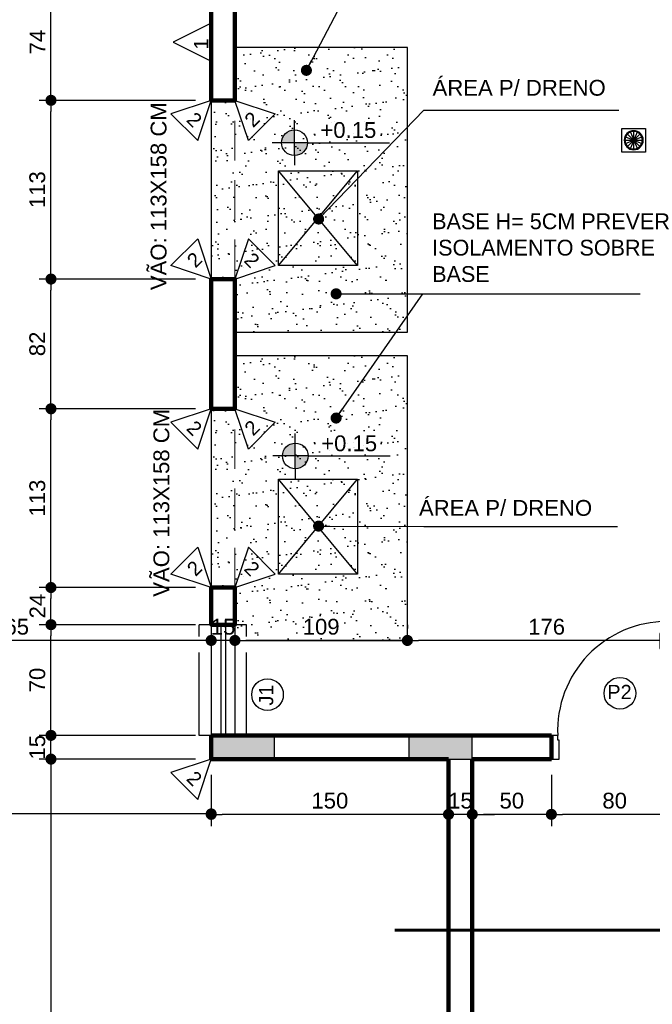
# Model space of a CAD drawing. Header units: metres. Extents: x -44 to 208, y -13 to 238.
# Tile 89 of 154: x -25.51 to -21.51, y 212.51 to 218.74. Entities that reach past the tile are written whole.
import ezdxf
from ezdxf.enums import TextEntityAlignment as Align

# ---------------------------------------------------------------- set-up
doc = ezdxf.new("R2010")
doc.units = ezdxf.units.M
doc.header["$MEASUREMENT"] = 0
doc.linetypes.add('HIDDEN', pattern=[0.375, 0.25, -0.125])
doc.linetypes.add('PANTP', pattern=[0.675, 0.525, -0.05, 0, -0.05, 0, -0.05])
doc.layers.add('A4Proj', color=1, linetype='HIDDEN', lineweight=9)
doc.layers.add('ALV-ALT', color=7, linetype='Continuous', lineweight=90)
for name, color, linetype in [('CC', 1, 'Continuous'), ('CE', 2, 'Continuous'), ('CTA-GER', 35, 'Continuous'), ('ESQ-JAN', 3, 'Continuous'), ('ESQ-POR', 3, 'Continuous'), ('EST-LAJ', 6, 'Continuous'), ('HTC-PIS', 8, 'Continuous'), ('LA', 1, 'PANTP'), ('PIS-DSN', 40, 'Continuous'), ('SMB-GER', 9, 'Continuous'), ('TXT-ESP', 40, 'Continuous')]:
    doc.layers.add(name, color=color, linetype=linetype)
doc.styles.add('ARIAL', font='arial.ttf')
doc.styles.add('Griffe', font='arial.ttf')
doc.styles.add('Texto Cota', font='arial.ttf')
doc.styles.add('Texto Especificacao 1-50', font='arial.ttf', dxfattribs={"height": 0.1})
doc.dimstyles.new('ARQ-1-50', dxfattribs={"dimscale": 0, "dimtxt": 0.1, "dimasz": 0.07, "dimexe": 0.075, "dimexo": 0.1, "dimgap": 0.035, "dimtad": 1, "dimdec": 0, "dimlfac": 100, "dimzin": 1, "dimdsep": 46, "dimtxsty": 'Texto Cota', "dimblk": 'DOT', "dimcen": 0.1, "dimclrd": 256, "dimclre": 256, "dimclrt": 15, "dimaunit": 1, "dimadec": 0, "dimazin": 0, "dimtfac": 1.8, "dimtdec": 0, "dimtix": 1, "dimtmove": 2, "dimatfit": 1, "dimldrblk": 'DOT', "dimfxl": 1, "dimtolj": 1, "dimtzin": 4, "dimlwd": -1, "dimarcsym": 0})

# ---------------------------------------------------------------- blocks, each defined once
blk = doc.blocks.new('A$C6031014A')
at = {"layer": 'HTC-PIS'}
h = blk.add_hatch(color=256, dxfattribs=at)
h.dxf.hatch_style = 1
h.paths.add_polyline_path([(6.85, -12.75), (6.85, -12.9), (7.25, -12.9), (7.25, -12.75)])
h = blk.add_hatch(color=256, dxfattribs=at)
h.dxf.hatch_style = 1
h.paths.add_polyline_path([(8.1, -12.75), (8.1, -12.9), (8.5, -12.9), (8.5, -12.75)])
at = {"layer": 'EST-LAJ'}
for points in [[(6.85, -12.75), (6.85, -12.9), (7.25, -12.9), (7.25, -12.75), (6.85, -12.75)], [(8.1, -12.75), (8.1, -12.9), (8.5, -12.9), (8.5, -12.75), (8.1, -12.75)]]:
    blk.add_lwpolyline(points, close=True, dxfattribs=at)
blk = doc.blocks.new('PORTA 70')
at = {"layer": 'ESQ-POR'}
for p, q in [((-95.2983, 46.0042), (-95.2983, 45.2842)), ((-95.2683, 46.0042), (-95.2983, 46.0042)), ((-95.2683, 45.2842), (-95.2683, 46.0042)), ((-95.3039, 45.9587), (-95.3116, 45.9587)), ((-95.3039, 45.9714), (-95.3039, 45.9587)), ((-95.2983, 45.9714), (-95.3039, 45.9714)), ((-95.2683, 45.9714), (-95.2627, 45.9714)), ((-95.2627, 45.9714), (-95.2627, 45.9587)), ((-95.2627, 45.9587), (-95.2549, 45.9587)), ((-95.3416, 45.8335), (-95.3416, 45.9287)), ((-95.3169, 45.8385), (-95.3169, 45.924)), ((-95.3039, 45.934), (-95.3069, 45.934)), ((-95.3042, 45.9205), (-95.3042, 45.934)), ((-95.2983, 45.9205), (-95.3042, 45.9205)), ((-95.2683, 45.9205), (-95.2623, 45.9205)), ((-95.2627, 45.934), (-95.2596, 45.934)), ((-95.2623, 45.9205), (-95.2623, 45.934)), ((-95.2496, 45.8385), (-95.2496, 45.924)), ((-95.2249, 45.8335), (-95.2249, 45.9287)), ((-95.2991, 45.8285), (-95.3069, 45.8285)), ((-95.2991, 45.8285), (-95.2991, 45.8035)), ((-95.2675, 45.8285), (-95.2675, 45.8035)), ((-95.2675, 45.8285), (-95.2596, 45.8285)), ((-95.2991, 45.8035), (-95.3116, 45.8035)), ((-95.2675, 45.8035), (-95.2549, 45.8035)), ((-95.9883, 45.2842), (-96.0283, 45.2842)), ((-95.9883, 45.2542), (-95.9883, 45.2842)), ((-95.2983, 45.2842), (-95.2683, 45.2842)), ((-95.2683, 45.2842), (-95.2283, 45.2842)), ((-95.2683, 45.2542), (-95.2683, 45.2842)), ((-95.9783, 45.2542), (-95.9883, 45.2542)), ((-95.9783, 45.1342), (-95.9783, 45.2542)), ((-95.2783, 45.1342), (-95.2783, 45.2542)), ((-95.2783, 45.2542), (-95.2683, 45.2542)), ((-96.0283, 45.1342), (-95.9783, 45.1342)), ((-95.2283, 45.1342), (-95.2783, 45.1342))]:
    blk.add_line(p, q, dxfattribs=at)
for centre, radius, start, end in [((-95.2983, 45.3136), 0.6906, 90, 182.43775), ((-95.3116, 45.9287), 0.03, 90, 180), ((-95.2549, 45.9287), 0.03, 0, 90), ((-95.3069, 45.924), 0.01, 90, 180), ((-95.2596, 45.924), 0.01, 0, 90), ((-95.3116, 45.8335), 0.03, 180, 270), ((-95.3069, 45.8385), 0.01, 180, 270), ((-95.2596, 45.8385), 0.01, 270, 0), ((-95.2549, 45.8335), 0.03, 270, 0)]:
    blk.add_arc(centre, radius, start, end, dxfattribs=at)
blk = doc.blocks.new('_DOT')
at = {"color": 0, "linetype": 'ByBlock'}
blk.add_line((-0.5, 0), (-1, 0), dxfattribs=at)
at = {"color": 0, "linetype": 'ByBlock', "const_width": 0.5}
blk.add_lwpolyline([(-0.25, 0, 1), (0.25, 0, 1)], format="xyb", close=True, dxfattribs=at)
blk = doc.blocks.new('*D4210')
at = {"layer": 'CTA-GER', "lineweight": -2, "transparency": 16777216}
for p, q in [((-23.06, 214.9141), (-23.06, 214.8895)), ((-21.3, 214.8141), (-21.3, 214.7395))]:
    blk.add_line(p, q, dxfattribs=at)
at = {"layer": 'CTA-GER', "transparency": 16777216}
blk.add_line((-21.37, 214.8145), (-22.99, 214.8145), dxfattribs=at)
at = {"layer": 'Defpoints', "color": 0, "transparency": 16777216}
for p in [(-21.3, 214.9141), (-23.06, 214.8145), (-23.06, 214.8141)]:
    blk.add_point(p, dxfattribs=at)
at = {"layer": 'CTA-GER', "transparency": 16777216, "xscale": 0.07, "yscale": 0.07, "zscale": 0.07, "rotation": 180}
blk.add_blockref('_DOT', (-23.06, 214.8145), dxfattribs=at)
at = {"layer": 'CTA-GER', "transparency": 16777216, "xscale": 0.07, "yscale": 0.07, "zscale": 0.07}
blk.add_blockref('_DOT', (-21.3, 214.8145), dxfattribs=at)
at = {"layer": 'CTA-GER', "color": 15, "transparency": 16777216, "insert": (-22.18, 214.9006), "char_height": 0.1, "attachment_point": 5, "style": 'Texto Cota'}
blk.add_mtext('\\A1;176', dxfattribs=at)
blk = doc.blocks.new('*D4211')
at = {"layer": 'CTA-GER', "lineweight": -2, "transparency": 16777216}
for p, q in [((-24.15, 214.9141), (-24.15, 214.8895)), ((-23.06, 214.9141), (-23.06, 214.8895))]:
    blk.add_line(p, q, dxfattribs=at)
at = {"layer": 'CTA-GER', "transparency": 16777216}
blk.add_line((-23.13, 214.8145), (-24.08, 214.8145), dxfattribs=at)
at = {"layer": 'Defpoints', "color": 0, "transparency": 16777216}
for p in [(-24.15, 214.8145), (-24.15, 214.8141), (-23.06, 214.8141)]:
    blk.add_point(p, dxfattribs=at)
at = {"layer": 'CTA-GER', "transparency": 16777216, "xscale": 0.07, "yscale": 0.07, "zscale": 0.07, "rotation": 180}
blk.add_blockref('_DOT', (-24.15, 214.8145), dxfattribs=at)
at = {"layer": 'CTA-GER', "transparency": 16777216, "xscale": 0.07, "yscale": 0.07, "zscale": 0.07}
blk.add_blockref('_DOT', (-23.06, 214.8145), dxfattribs=at)
at = {"layer": 'CTA-GER', "color": 15, "transparency": 16777216, "insert": (-23.605, 214.9006), "char_height": 0.1, "attachment_point": 5, "style": 'Texto Cota'}
blk.add_mtext('\\A1;109', dxfattribs=at)
blk = doc.blocks.new('*D4212')
at = {"layer": 'CTA-GER', "lineweight": -2, "transparency": 16777216}
for p, q in [((-24.3, 214.9141), (-24.3, 214.8895)), ((-24.15, 214.9141), (-24.15, 214.8895))]:
    blk.add_line(p, q, dxfattribs=at)
at = {"layer": 'CTA-GER', "transparency": 16777216}
for p, q in [((-24.37, 214.8145), (-24.44, 214.8145)), ((-24.15, 214.8145), (-24.3, 214.8145)), ((-24.08, 214.8145), (-24.01, 214.8145))]:
    blk.add_line(p, q, dxfattribs=at)
at = {"layer": 'Defpoints', "color": 0, "transparency": 16777216}
for p in [(-24.3, 214.8145), (-24.3, 214.8141), (-24.15, 214.8141)]:
    blk.add_point(p, dxfattribs=at)
at = {"layer": 'CTA-GER', "transparency": 16777216, "xscale": 0.07, "yscale": 0.07, "zscale": 0.07}
blk.add_blockref('_DOT', (-24.3, 214.8145), dxfattribs=at)
at = {"layer": 'CTA-GER', "transparency": 16777216, "xscale": 0.07, "yscale": 0.07, "zscale": 0.07, "rotation": 180}
blk.add_blockref('_DOT', (-24.15, 214.8145), dxfattribs=at)
at = {"layer": 'CTA-GER', "color": 15, "transparency": 16777216, "insert": (-24.225, 214.9006), "char_height": 0.1, "attachment_point": 5, "style": 'Texto Cota'}
blk.add_mtext('\\A1;15', dxfattribs=at)
blk = doc.blocks.new('*D4213')
at = {"layer": 'CTA-GER', "lineweight": -2, "transparency": 16777216}
for p, q in [((-25.95, 214.9141), (-25.95, 214.7395)), ((-24.3, 214.9141), (-24.3, 214.8895))]:
    blk.add_line(p, q, dxfattribs=at)
at = {"layer": 'CTA-GER', "transparency": 16777216}
blk.add_line((-24.37, 214.8145), (-25.88, 214.8145), dxfattribs=at)
at = {"layer": 'Defpoints', "color": 0, "transparency": 16777216}
for p in [(-25.95, 215.0141), (-25.95, 214.8145), (-24.3, 214.8141)]:
    blk.add_point(p, dxfattribs=at)
at = {"layer": 'CTA-GER', "transparency": 16777216, "xscale": 0.07, "yscale": 0.07, "zscale": 0.07, "rotation": 180}
blk.add_blockref('_DOT', (-25.95, 214.8145), dxfattribs=at)
at = {"layer": 'CTA-GER', "transparency": 16777216, "xscale": 0.07, "yscale": 0.07, "zscale": 0.07}
blk.add_blockref('_DOT', (-24.3, 214.8145), dxfattribs=at)
at = {"layer": 'CTA-GER', "color": 15, "transparency": 16777216, "insert": (-25.5676, 214.9006), "char_height": 0.1, "attachment_point": 5, "style": 'Texto Cota'}
blk.add_mtext('\\A1;165', dxfattribs=at)
blk = doc.blocks.new('*D4221')
at = {"layer": 'CTA-GER', "lineweight": -2, "transparency": 16777216}
for p, q in [((-22.15, 213.9641), (-22.15, 213.64)), ((-21.35, 213.9641), (-21.35, 213.64))]:
    blk.add_line(p, q, dxfattribs=at)
at = {"layer": 'CTA-GER', "transparency": 16777216}
blk.add_line((-21.42, 213.715), (-22.08, 213.715), dxfattribs=at)
at = {"layer": 'Defpoints', "color": 0, "transparency": 16777216}
for p in [(-22.15, 214.0641), (-21.35, 214.0641), (-22.15, 213.715)]:
    blk.add_point(p, dxfattribs=at)
at = {"layer": 'CTA-GER', "transparency": 16777216, "xscale": 0.07, "yscale": 0.07, "zscale": 0.07, "rotation": 180}
blk.add_blockref('_DOT', (-22.15, 213.715), dxfattribs=at)
at = {"layer": 'CTA-GER', "transparency": 16777216, "xscale": 0.07, "yscale": 0.07, "zscale": 0.07}
blk.add_blockref('_DOT', (-21.35, 213.715), dxfattribs=at)
at = {"layer": 'CTA-GER', "color": 15, "transparency": 16777216, "insert": (-21.75, 213.8011), "char_height": 0.1, "attachment_point": 5, "style": 'Texto Cota'}
blk.add_mtext('\\A1;80', dxfattribs=at)
blk = doc.blocks.new('*D4222')
at = {"layer": 'CTA-GER', "lineweight": -2, "transparency": 16777216}
for p, q in [((-22.65, 213.9641), (-22.65, 213.64)), ((-22.15, 213.9641), (-22.15, 213.64))]:
    blk.add_line(p, q, dxfattribs=at)
at = {"layer": 'CTA-GER', "transparency": 16777216}
blk.add_line((-22.22, 213.715), (-22.58, 213.715), dxfattribs=at)
at = {"layer": 'Defpoints', "color": 0, "transparency": 16777216}
for p in [(-22.65, 214.0641), (-22.15, 214.0641), (-22.65, 213.715)]:
    blk.add_point(p, dxfattribs=at)
at = {"layer": 'CTA-GER', "transparency": 16777216, "xscale": 0.07, "yscale": 0.07, "zscale": 0.07, "rotation": 180}
blk.add_blockref('_DOT', (-22.65, 213.715), dxfattribs=at)
at = {"layer": 'CTA-GER', "transparency": 16777216, "xscale": 0.07, "yscale": 0.07, "zscale": 0.07}
blk.add_blockref('_DOT', (-22.15, 213.715), dxfattribs=at)
at = {"layer": 'CTA-GER', "color": 15, "transparency": 16777216, "insert": (-22.4, 213.8011), "char_height": 0.1, "attachment_point": 5, "style": 'Texto Cota'}
blk.add_mtext('\\A1;50', dxfattribs=at)
blk = doc.blocks.new('*D4223')
at = {"layer": 'CTA-GER', "lineweight": -2, "transparency": 16777216}
for p, q in [((-22.8, 213.9641), (-22.8, 213.64)), ((-22.65, 213.9641), (-22.65, 213.64))]:
    blk.add_line(p, q, dxfattribs=at)
at = {"layer": 'CTA-GER', "transparency": 16777216}
for p, q in [((-22.87, 213.715), (-22.94, 213.715)), ((-22.65, 213.715), (-22.8, 213.715)), ((-22.58, 213.715), (-22.51, 213.715))]:
    blk.add_line(p, q, dxfattribs=at)
at = {"layer": 'Defpoints', "color": 0, "transparency": 16777216}
for p in [(-22.8, 214.0641), (-22.65, 214.0641), (-22.8, 213.715)]:
    blk.add_point(p, dxfattribs=at)
at = {"layer": 'CTA-GER', "transparency": 16777216, "xscale": 0.07, "yscale": 0.07, "zscale": 0.07}
blk.add_blockref('_DOT', (-22.8, 213.715), dxfattribs=at)
at = {"layer": 'CTA-GER', "transparency": 16777216, "xscale": 0.07, "yscale": 0.07, "zscale": 0.07, "rotation": 180}
blk.add_blockref('_DOT', (-22.65, 213.715), dxfattribs=at)
at = {"layer": 'CTA-GER', "color": 15, "transparency": 16777216, "insert": (-22.725, 213.8011), "char_height": 0.1, "attachment_point": 5, "style": 'Texto Cota'}
blk.add_mtext('\\A1;15', dxfattribs=at)
blk = doc.blocks.new('*D4224')
at = {"layer": 'CTA-GER', "lineweight": -2, "transparency": 16777216}
for p, q in [((-24.3, 213.9641), (-24.3, 213.64)), ((-22.8, 213.9641), (-22.8, 213.64))]:
    blk.add_line(p, q, dxfattribs=at)
at = {"layer": 'CTA-GER', "transparency": 16777216}
blk.add_line((-22.87, 213.715), (-24.23, 213.715), dxfattribs=at)
at = {"layer": 'Defpoints', "color": 0, "transparency": 16777216}
for p in [(-24.3, 214.0641), (-22.8, 214.0641), (-24.3, 213.715)]:
    blk.add_point(p, dxfattribs=at)
at = {"layer": 'CTA-GER', "transparency": 16777216, "xscale": 0.07, "yscale": 0.07, "zscale": 0.07, "rotation": 180}
blk.add_blockref('_DOT', (-24.3, 213.715), dxfattribs=at)
at = {"layer": 'CTA-GER', "transparency": 16777216, "xscale": 0.07, "yscale": 0.07, "zscale": 0.07}
blk.add_blockref('_DOT', (-22.8, 213.715), dxfattribs=at)
at = {"layer": 'CTA-GER', "color": 15, "transparency": 16777216, "insert": (-23.55, 213.8011), "char_height": 0.1, "attachment_point": 5, "style": 'Texto Cota'}
blk.add_mtext('\\A1;150', dxfattribs=at)
blk = doc.blocks.new('*D4225')
at = {"layer": 'CTA-GER', "lineweight": -2, "transparency": 16777216}
for p, q in [((-24.3, 213.9641), (-24.3, 213.6428)), ((-31.15, 213.6178), (-31.15, 213.6428))]:
    blk.add_line(p, q, dxfattribs=at)
at = {"layer": 'CTA-GER', "transparency": 16777216}
blk.add_line((-24.37, 213.7178), (-31.08, 213.7178), dxfattribs=at)
at = {"layer": 'Defpoints', "color": 0, "transparency": 16777216}
for p in [(-24.3, 214.0641), (-31.15, 213.7178), (-31.15, 213.7178)]:
    blk.add_point(p, dxfattribs=at)
at = {"layer": 'CTA-GER', "transparency": 16777216, "xscale": 0.07, "yscale": 0.07, "zscale": 0.07, "rotation": 180}
blk.add_blockref('_DOT', (-31.15, 213.7178), dxfattribs=at)
at = {"layer": 'CTA-GER', "transparency": 16777216, "xscale": 0.07, "yscale": 0.07, "zscale": 0.07}
blk.add_blockref('_DOT', (-24.3, 213.7178), dxfattribs=at)
at = {"layer": 'CTA-GER', "color": 15, "transparency": 16777216, "insert": (-27.725, 213.8039), "char_height": 0.1, "attachment_point": 5, "style": 'Texto Cota'}
blk.add_mtext('\\A1;685', dxfattribs=at)
blk = doc.blocks.new('Corte dir-cima')
h = blk.add_hatch(color=256)
h.dxf.hatch_style = 1
h.paths.add_polyline_path([(8.189, 0.439), (7.75, 0.879), (7.311, 0.439, -0.414214)])
h = blk.add_hatch(color=256)
h.dxf.hatch_style = 1
h.paths.add_polyline_path([(7.311, 0.439, 0.198912), (7.129, 0), (6.871, 0)])
h = blk.add_hatch(color=256)
h.dxf.hatch_style = 1
h.paths.add_polyline_path([(8.189, 0.439), (8.629, 0), (8.371, 0, 0.198912)])
for p, q in [((6.871, 0), (7.75, 0.879)), ((8.629, 0), (7.75, 0.879)), ((7.192, 0.031), (8.308, 0.031)), ((7.129, -0.031), (7.129, -0.031)), ((7.192, -0.031), (7.719, -0.031)), ((7.719, -0.559), (7.719, -0.031)), ((7.781, -0.031), (8.308, -0.031)), ((7.781, -0.559), (7.781, -0.031))]:
    blk.add_line(p, q)
at = {"const_width": 0.05}
for points in [[(-6.871, 0), (-1, 0)], [(-0.5, 0), (0.5, 0)], [(1, 0), (6.871, 0)]]:
    blk.add_lwpolyline(points, dxfattribs=at)
blk.add_circle((7.75, 0), 0.621)
for start, end in [(3.1847, 176.8153), (183.1847, 266.8153), (273.1847, 356.8153)]:
    blk.add_arc((7.75, 0), 0.559, start, end)
at = {"style": 'Griffe'}
for tag, height, p in [('A', 0.4, (7.75, 0.295)), ('B', 0.2, (7.537, -0.213)), ('C', 0.2, (7.963, -0.213))]:
    blk.add_attdef(tag, text='', height=height, dxfattribs=at).set_placement(p, align=Align.MIDDLE_CENTER)
blk = doc.blocks.new('Nivel')
h = blk.add_hatch(color=256)
h.paths.add_polyline_path([(0, 0), (0, 0.0813, 0.414214), (-0.0813, 0)])
h.paths.add_polyline_path([(0.0813, 0), (0, 0), (0, -0.0813, 0.414214)])
for p, q in [((0, -0.0813), (0, 0.1418)), ((0.0813, 0), (-0.1418, 0)), ((0.0813, 0), (0.5995, 0)), ((0, -0.0813), (0, -0.1418))]:
    blk.add_line(p, q)
blk.add_circle((0, 0), 0.0813)
at = {"style": 'Griffe'}
blk.add_attdef('NIVEL', text='', height=0.1, dxfattribs=at).set_placement((0.3404, 0), align=Align.BOTTOM_CENTER)
blk = doc.blocks.new('*D4236')
at = {"layer": 'CTA-GER', "transparency": 16777216}
for p, q in [((-25.3125, 214.2841), (-25.3125, 214.3541)), ((-25.3125, 214.0641), (-25.3125, 214.2141)), ((-25.3125, 213.9941), (-25.3125, 213.9241))]:
    blk.add_line(p, q, dxfattribs=at)
at = {"layer": 'CTA-GER', "lineweight": -2, "transparency": 16777216}
for p, q in [((-24.4, 214.2141), (-25.3875, 214.2141)), ((-24.4, 214.0641), (-25.3875, 214.0641))]:
    blk.add_line(p, q, dxfattribs=at)
at = {"layer": 'Defpoints', "color": 0, "transparency": 16777216}
for p in [(-25.3125, 214.2141), (-24.3, 214.2141), (-24.3, 214.0641)]:
    blk.add_point(p, dxfattribs=at)
at = {"layer": 'CTA-GER', "transparency": 16777216, "xscale": 0.07, "yscale": 0.07, "zscale": 0.07}
for p, rotation in [((-25.3125, 214.2141), 270), ((-25.3125, 214.0641), 90)]:
    blk.add_blockref('_DOT', p, dxfattribs=dict(at, rotation=rotation))
at = {"layer": 'CTA-GER', "color": 15, "transparency": 16777216, "insert": (-25.3986, 214.1391), "char_height": 0.1, "attachment_point": 5, "rotation": 90, "style": 'Texto Cota'}
blk.add_mtext('\\A1;15', dxfattribs=at)
blk = doc.blocks.new('*D4237')
at = {"layer": 'CTA-GER', "lineweight": -2, "transparency": 16777216}
for p, q in [((-24.4, 214.9141), (-25.3875, 214.9141)), ((-24.4, 214.2141), (-25.3875, 214.2141))]:
    blk.add_line(p, q, dxfattribs=at)
at = {"layer": 'CTA-GER', "transparency": 16777216}
blk.add_line((-25.3125, 214.2841), (-25.3125, 214.8441), dxfattribs=at)
at = {"layer": 'Defpoints', "color": 0, "transparency": 16777216}
for p in [(-25.3125, 214.9141), (-24.3, 214.9141), (-24.3, 214.2141)]:
    blk.add_point(p, dxfattribs=at)
at = {"layer": 'CTA-GER', "transparency": 16777216, "xscale": 0.07, "yscale": 0.07, "zscale": 0.07}
for p, rotation in [((-25.3125, 214.9141), 90), ((-25.3125, 214.2141), 270)]:
    blk.add_blockref('_DOT', p, dxfattribs=dict(at, rotation=rotation))
at = {"layer": 'CTA-GER', "color": 15, "transparency": 16777216, "insert": (-25.3986, 214.5641), "char_height": 0.1, "attachment_point": 5, "rotation": 90, "style": 'Texto Cota'}
blk.add_mtext('\\A1;70', dxfattribs=at)
blk = doc.blocks.new('*D4238')
at = {"layer": 'CTA-GER', "lineweight": -2, "transparency": 16777216}
for p, q in [((-24.4, 215.1491), (-25.3875, 215.1491)), ((-24.4, 214.9141), (-25.3875, 214.9141))]:
    blk.add_line(p, q, dxfattribs=at)
at = {"layer": 'CTA-GER', "transparency": 16777216}
blk.add_line((-25.3125, 214.9841), (-25.3125, 215.0791), dxfattribs=at)
at = {"layer": 'Defpoints', "color": 0, "transparency": 16777216}
for p in [(-25.3125, 215.1491), (-24.3, 215.1491), (-24.3, 214.9141)]:
    blk.add_point(p, dxfattribs=at)
at = {"layer": 'CTA-GER', "transparency": 16777216, "xscale": 0.07, "yscale": 0.07, "zscale": 0.07}
for p, rotation in [((-25.3125, 215.1491), 90), ((-25.3125, 214.9141), 270)]:
    blk.add_blockref('_DOT', p, dxfattribs=dict(at, rotation=rotation))
at = {"layer": 'CTA-GER', "color": 15, "transparency": 16777216, "insert": (-25.3977, 215.0316), "char_height": 0.1, "attachment_point": 5, "rotation": 90, "style": 'Texto Cota'}
blk.add_mtext('\\A1;24', dxfattribs=at)
blk = doc.blocks.new('*D4239')
at = {"layer": 'CTA-GER', "lineweight": -2, "transparency": 16777216}
for p, q in [((-24.4, 216.2791), (-25.3875, 216.2791)), ((-24.4, 215.1491), (-25.3875, 215.1491))]:
    blk.add_line(p, q, dxfattribs=at)
at = {"layer": 'CTA-GER', "transparency": 16777216}
blk.add_line((-25.3125, 215.2191), (-25.3125, 216.2091), dxfattribs=at)
at = {"layer": 'Defpoints', "color": 0, "transparency": 16777216}
for p in [(-25.3125, 216.2791), (-24.3, 216.2791), (-24.3, 215.1491)]:
    blk.add_point(p, dxfattribs=at)
at = {"layer": 'CTA-GER', "transparency": 16777216, "xscale": 0.07, "yscale": 0.07, "zscale": 0.07}
for p, rotation in [((-25.3125, 216.2791), 90), ((-25.3125, 215.1491), 270)]:
    blk.add_blockref('_DOT', p, dxfattribs=dict(at, rotation=rotation))
at = {"layer": 'CTA-GER', "color": 15, "transparency": 16777216, "insert": (-25.3986, 215.7141), "char_height": 0.1, "attachment_point": 5, "rotation": 90, "style": 'Texto Cota'}
blk.add_mtext('\\A1;113', dxfattribs=at)
blk = doc.blocks.new('*D4240')
at = {"layer": 'CTA-GER', "lineweight": -2, "transparency": 16777216}
for p, q in [((-24.4, 217.0991), (-25.3875, 217.0991)), ((-24.4, 216.2791), (-25.3875, 216.2791))]:
    blk.add_line(p, q, dxfattribs=at)
at = {"layer": 'CTA-GER', "transparency": 16777216}
blk.add_line((-25.3125, 216.3491), (-25.3125, 217.0291), dxfattribs=at)
at = {"layer": 'Defpoints', "color": 0, "transparency": 16777216}
for p in [(-25.3125, 217.0991), (-24.3, 217.0991), (-24.3, 216.2791)]:
    blk.add_point(p, dxfattribs=at)
at = {"layer": 'CTA-GER', "transparency": 16777216, "xscale": 0.07, "yscale": 0.07, "zscale": 0.07}
for p, rotation in [((-25.3125, 217.0991), 90), ((-25.3125, 216.2791), 270)]:
    blk.add_blockref('_DOT', p, dxfattribs=dict(at, rotation=rotation))
at = {"layer": 'CTA-GER', "color": 15, "transparency": 16777216, "insert": (-25.3986, 216.6891), "char_height": 0.1, "attachment_point": 5, "rotation": 90, "style": 'Texto Cota'}
blk.add_mtext('\\A1;82', dxfattribs=at)
blk = doc.blocks.new('*D4241')
at = {"layer": 'CTA-GER', "lineweight": -2, "transparency": 16777216}
for p, q in [((-24.4, 218.2291), (-25.3875, 218.2291)), ((-24.4, 217.0991), (-25.3875, 217.0991))]:
    blk.add_line(p, q, dxfattribs=at)
at = {"layer": 'CTA-GER', "transparency": 16777216}
blk.add_line((-25.3125, 217.1691), (-25.3125, 218.1591), dxfattribs=at)
at = {"layer": 'Defpoints', "color": 0, "transparency": 16777216}
for p in [(-25.3125, 218.2291), (-24.3, 218.2291), (-24.3, 217.0991)]:
    blk.add_point(p, dxfattribs=at)
at = {"layer": 'CTA-GER', "transparency": 16777216, "xscale": 0.07, "yscale": 0.07, "zscale": 0.07}
for p, rotation in [((-25.3125, 218.2291), 90), ((-25.3125, 217.0991), 270)]:
    blk.add_blockref('_DOT', p, dxfattribs=dict(at, rotation=rotation))
at = {"layer": 'CTA-GER', "color": 15, "transparency": 16777216, "insert": (-25.3986, 217.6641), "char_height": 0.1, "attachment_point": 5, "rotation": 90, "style": 'Texto Cota'}
blk.add_mtext('\\A1;113', dxfattribs=at)
blk = doc.blocks.new('*D4242')
at = {"layer": 'CTA-GER', "lineweight": -2, "transparency": 16777216}
for p, q in [((-24.4, 218.9656), (-25.3875, 218.9656)), ((-24.4, 218.2291), (-25.3875, 218.2291))]:
    blk.add_line(p, q, dxfattribs=at)
at = {"layer": 'CTA-GER', "transparency": 16777216}
blk.add_line((-25.3125, 218.2991), (-25.3125, 218.8956), dxfattribs=at)
at = {"layer": 'Defpoints', "color": 0, "transparency": 16777216}
for p in [(-25.3125, 218.9656), (-24.3, 218.9656), (-24.3, 218.2291)]:
    blk.add_point(p, dxfattribs=at)
at = {"layer": 'CTA-GER', "transparency": 16777216, "xscale": 0.07, "yscale": 0.07, "zscale": 0.07}
for p, rotation in [((-25.3125, 218.9656), 90), ((-25.3125, 218.2291), 270)]:
    blk.add_blockref('_DOT', p, dxfattribs=dict(at, rotation=rotation))
at = {"layer": 'CTA-GER', "color": 15, "transparency": 16777216, "insert": (-25.3975, 218.5974), "char_height": 0.1, "attachment_point": 5, "rotation": 90, "style": 'Texto Cota'}
blk.add_mtext('\\A1;74', dxfattribs=at)
blk = doc.blocks.new('VBMKVB')
for p, q in [((-146.0605, -56.769), (-145.9822, -56.6906)), ((-145.9822, -56.769), (-146.0605, -56.6906)), ((-146.0426, -56.781), (-146.0002, -56.6786)), ((-146.0002, -56.781), (-146.0426, -56.6786)), ((-146.0214, -56.6744), (-146.0214, -56.7852)), ((-146.0768, -56.7298), (-145.966, -56.7298)), ((-146.0726, -56.7086), (-145.9702, -56.751)), ((-146.0726, -56.751), (-145.9702, -56.7086))]:
    blk.add_line(p, q)
blk.add_lwpolyline([(-146.0964, -56.8048), (-145.9464, -56.8048), (-145.9464, -56.6548), (-146.0964, -56.6548)], close=True)
for radius in [0.0604, 0.0554]:
    blk.add_circle((-146.0214, -56.7298), radius)
blk = doc.blocks.new('*D4516')
at = {"layer": 'CTA-GER', "lineweight": -2, "transparency": 16777216}
for p, q in [((-24.4, 214.0641), (-25.3875, 214.0641)), ((-24.6684, 210.5143), (-25.3875, 210.5143))]:
    blk.add_line(p, q, dxfattribs=at)
at = {"layer": 'CTA-GER', "transparency": 16777216}
blk.add_line((-25.3125, 213.9941), (-25.3125, 210.5843), dxfattribs=at)
at = {"layer": 'Defpoints', "color": 0, "transparency": 16777216}
for p in [(-24.3, 214.0641), (-25.3125, 210.5143), (-24.5684, 210.5143)]:
    blk.add_point(p, dxfattribs=at)
at = {"layer": 'CTA-GER', "transparency": 16777216, "xscale": 0.07, "yscale": 0.07, "zscale": 0.07}
for p, rotation in [((-25.3125, 214.0641), 90), ((-25.3125, 210.5143), 270)]:
    blk.add_blockref('_DOT', p, dxfattribs=dict(at, rotation=rotation))
at = {"layer": 'CTA-GER', "color": 15, "transparency": 16777216, "insert": (-25.3986, 212.2892), "char_height": 0.1, "attachment_point": 5, "rotation": 90, "style": 'Texto Cota'}
blk.add_mtext('\\A1;355', dxfattribs=at)

msp = doc.modelspace()

# ---------------------------------------------------------------- hatches: boundary and pattern name
at = {"layer": 'HTC-PIS'}
h = msp.add_hatch(dxfattribs=at)
h.set_pattern_fill('AR-SAND', color=256, scale=0.08, style=0)
h.set_pattern_definition([(37.5, (-38.10002, 229.51411), (-0.0050395, 0.1541459), [0, -0.1216, 0, -0.136, 0, -0.13]), (7.5, (-38.10002, 229.5141), (0.1415821, 0.2257717), [0, -0.0656, 0, -0.1096, 0, -0.042]), (327.5, (-38.19842, 229.51411), (0.24913135, 0.0004527), [0, -0.04, 0, -0.144, 0, -0.188]), (317.5, (-38.19842, 229.5141), (0.2404901, 0.070214), [0, -0.02, 0, -0.0944, 0, -0.108])])
h.paths.add_polyline_path([(-23.6412, 218.5641), (-24.15, 218.5641), (-24.15, 218.2291), (-24.3, 218.2291), (-24.3, 217.8647, 0.323701)])
h.paths.add_polyline_path([(-23.06, 218.5641), (-23.6412, 218.5641, -0.323701), (-24.3, 217.8647), (-24.3, 217.0991), (-24.15, 217.0991), (-24.15, 216.7641), (-23.06, 216.7641)])
h = msp.add_hatch(dxfattribs=at)
h.set_pattern_fill('AR-SAND', color=256, scale=0.08, style=0)
h.set_pattern_definition([(37.5, (-38.10002, 227.56411), (-0.0050395, 0.1541459), [0, -0.1216, 0, -0.136, 0, -0.13]), (7.5, (-38.10002, 227.5641), (0.1415821, 0.2257717), [0, -0.0656, 0, -0.1096, 0, -0.042]), (327.5, (-38.19842, 227.56411), (0.24913135, 0.0004527), [0, -0.04, 0, -0.144, 0, -0.188]), (317.5, (-38.19842, 227.5641), (0.2404901, 0.070214), [0, -0.02, 0, -0.0944, 0, -0.108])])
h.paths.add_polyline_path([(-23.6412, 216.6141), (-24.15, 216.6141), (-24.15, 216.2791), (-24.3, 216.2791), (-24.3, 215.9147, 0.323701)])
h.paths.add_polyline_path([(-23.06, 216.6141), (-23.6412, 216.6141, -0.323701), (-24.3, 215.9147), (-24.3, 215.1491), (-24.15, 215.1491), (-24.15, 214.8141), (-23.06, 214.8141)])

# ---------------------------------------------------------------- linework, layer by layer
at = {"layer": 'A4Proj'}
for p, q in [((-24.3, 217.0991), (-24.3, 218.2291)), ((-24.15, 217.0991), (-24.15, 218.2291)), ((-24.3, 215.1491), (-24.3, 216.2791)), ((-24.15, 215.1491), (-24.15, 216.2791))]:
    msp.add_line(p, q, dxfattribs=at)
at = {"layer": 'ALV-ALT'}
for p, q in [((-24.3, 214.2141), (-22.15, 214.2141)), ((-24.3, 214.0641), (-24.3, 214.2141)), ((-22.15, 214.2141), (-22.15, 214.0641)), ((-22.8, 214.0641), (-24.3, 214.0641)), ((-22.8, 210.6641), (-22.8, 214.0641)), ((-22.15, 214.0641), (-22.65, 214.0641)), ((-22.65, 214.0641), (-22.65, 210.6641))]:
    msp.add_line(p, q, dxfattribs=at)
for points in [[(-24.3, 218.9656), (-24.15, 218.9656), (-24.15, 218.2291), (-24.3, 218.2291)], [(-24.3, 216.2791), (-24.15, 216.2791), (-24.15, 217.0991), (-24.3, 217.0991)], [(-24.3, 215.1491), (-24.15, 215.1491), (-24.15, 214.9141), (-24.3, 214.9141)]]:
    msp.add_lwpolyline(points, close=True, dxfattribs=at)
at = {"layer": 'CC'}
for p, q in [((-23.375, 217.1841), (-23.875, 217.7841)), ((-23.875, 217.1841), (-23.375, 217.7841)), ((-23.375, 215.2341), (-23.875, 215.8341)), ((-23.875, 215.2341), (-23.375, 215.8341))]:
    msp.add_line(p, q, dxfattribs=at)
at = {"layer": 'CE'}
for points in [[(-23.875, 217.1841), (-23.875, 217.7841), (-23.375, 217.7841), (-23.375, 217.1841)], [(-23.875, 215.2341), (-23.875, 215.8341), (-23.375, 215.8341), (-23.375, 215.2341)]]:
    msp.add_lwpolyline(points, close=True, dxfattribs=at)
at = {"layer": 'ESQ-JAN'}
for p, q in [((-24.3, 214.9141), (-24.3, 214.2141)), ((-24.24, 214.9141), (-24.24, 214.2141)), ((-24.21, 214.9141), (-24.21, 214.2141)), ((-24.15, 214.9141), (-24.15, 214.2141))]:
    msp.add_line(p, q, dxfattribs=at)
at = {"layer": 'LA'}
for p, q in [((-24.076, 214.9141), (-24.376, 214.9141)), ((-24.376, 214.2141), (-24.376, 214.9141)), ((-24.076, 214.2141), (-24.076, 214.9141)), ((-24.076, 214.2141), (-24.376, 214.2141))]:
    msp.add_line(p, q, dxfattribs=at)
at = {"layer": 'PIS-DSN'}
for points in [[(-24.3, 217.0991), (-24.15, 217.0991), (-24.15, 216.7641), (-23.06, 216.7641), (-23.06, 218.5641), (-24.15, 218.5641), (-24.15, 218.2291), (-24.3, 218.2291), (-24.3, 217.0991)], [(-24.3, 215.1491), (-24.15, 215.1491), (-24.15, 214.8141), (-23.06, 214.8141), (-23.06, 216.6141), (-24.15, 216.6141), (-24.15, 216.2791), (-24.3, 216.2791), (-24.3, 215.1491)]]:
    msp.add_lwpolyline(points, dxfattribs=at)
at = {"layer": 'TXT-ESP'}
for points in [[(-24.3, 218.4774), (-24.3, 218.7174), (-24.54, 218.5974), (-24.54, 218.5974)], [(-24.5546, 218.1443), (-24.3849, 217.9746), (-24.3, 218.2291), (-24.3, 218.2291)], [(-23.8955, 218.1443), (-24.0652, 217.9746), (-24.15, 218.2291), (-24.15, 218.2291)], [(-24.5546, 217.184), (-24.3849, 217.3537), (-24.3, 217.0991), (-24.3, 217.0991)], [(-23.8955, 217.184), (-24.0652, 217.3537), (-24.15, 217.0991), (-24.15, 217.0991)], [(-24.5546, 216.1943), (-24.3849, 216.0246), (-24.3, 216.2791), (-24.3, 216.2791)], [(-23.8955, 216.1943), (-24.0652, 216.0246), (-24.15, 216.2791), (-24.15, 216.2791)], [(-24.5546, 215.234), (-24.3849, 215.4037), (-24.3, 215.1491), (-24.3, 215.1491)], [(-23.8955, 215.234), (-24.0652, 215.4037), (-24.15, 215.1491), (-24.15, 215.1491)], [(-24.5546, 213.9793), (-24.3849, 213.8096), (-24.3, 214.0641), (-24.3, 214.0641)]]:
    msp.add_lwpolyline(points, close=True, dxfattribs=at)
for centre in [(-23.9441, 214.4719), (-21.717, 214.4809)]:
    msp.add_circle(centre, 0.1, dxfattribs=at)

# ---------------------------------------------------------------- block references
at = {"layer": 'ALV-ALT'}
msp.add_blockref('PORTA 70', (73.8782, 168.9299), dxfattribs=at)
at = {"layer": 'EST-LAJ'}
msp.add_blockref('A$C6031014A', (-31.15, 226.9641), dxfattribs=at)
at = {"layer": 'HTC-PIS', "xscale": -1, "rotation": 180}
msp.add_blockref('VBMKVB', (124.3917, 161.2471), dxfattribs=at)
at = {"layer": 'SMB-GER'}
for p in [(-23.7735, 217.9614), (-23.7684, 215.9808)]:
    msp.add_blockref('Nivel', p, dxfattribs=at).add_auto_attribs({'NIVEL': '+0.15'})
ref = msp.add_blockref('Corte dir-cima', (-20.736, 212.9828), dxfattribs=dict(at, xscale=0.35, yscale=0.35, zscale=0.35))
ref.add_attrib('A', 'B', dxfattribs={"layer": '0', "height": 0.14, "style": 'Griffe'}).set_placement((-18.0255, 213.0861), align=Align.MIDDLE_CENTER)
ref.add_attrib('B', '6', dxfattribs={"layer": '0', "height": 0.07, "style": 'Griffe'}).set_placement((-18.0981, 212.9082), align=Align.MIDDLE_CENTER)
ref.add_attrib('C', '7', dxfattribs={"layer": '0', "height": 0.07, "style": 'Griffe'}).set_placement((-17.9488, 212.9082), align=Align.MIDDLE_CENTER)

# ---------------------------------------------------------------- texts
at = {"layer": 'TXT-ESP'}
for s, height, rotation, style, p in [('1', 0.09, 90, 'ARIAL', (-24.3184, 218.5501)), ('2', 0.09, 315, 'ARIAL', (-24.4626, 218.0998)), ('2', 0.09, 45, 'ARIAL', (-24.0348, 218.0525)), ('VÃO: 113X158 CM', 0.1, 90, 'Texto Especificacao 1-50', (-24.5825, 217.0291)), ('2', 0.09, 45, 'ARIAL', (-24.3987, 217.1645)), ('2', 0.09, 315, 'ARIAL', (-24.0987, 217.2119)), ('2', 0.09, 315, 'ARIAL', (-24.4626, 216.1498)), ('2', 0.09, 45, 'ARIAL', (-24.0348, 216.1025)), ('VÃO: 113X158 CM', 0.1, 90, 'Texto Especificacao 1-50', (-24.565, 215.0906)), ('2', 0.09, 45, 'ARIAL', (-24.3987, 215.2145)), ('2', 0.09, 315, 'ARIAL', (-24.0987, 215.2619)), ('2', 0.09, 315, 'ARIAL', (-24.4626, 213.9348))]:
    msp.add_text(s, height=height, rotation=rotation, dxfattribs=dict(at, style=style)).set_placement(p)
at = {"layer": 'TXT-ESP', "style": 'ARIAL'}
msp.add_text('J1', height=0.09, rotation=90, dxfattribs=at).set_placement((-23.9523, 214.4692), align=Align.MIDDLE)
msp.add_text('P2', height=0.09, dxfattribs=at).set_placement((-21.7196, 214.4892), align=Align.MIDDLE)
at = {"layer": 'TXT-ESP', "char_height": 0.1, "width": 2.974864, "attachment_point": 1, "style": 'ARIAL'}
for s, insert in [('ÁREA P/ DRENO', (-22.9008, 218.3585)), ('BASE H= 5CM PREVER \\PISOLAMENTO SOBRE \\PBASE', (-22.9037, 217.5145)), ('ÁREA P/ DRENO', (-22.9868, 215.7025))]:
    msp.add_mtext(s, dxfattribs=dict(at, insert=insert))

# ---------------------------------------------------------------- dimensions: what is measured, and where the dimension line sits
at = {"layer": 'CTA-GER'}
for base, p1, p2, picture, middle in [((-25.3125, 218.9656), (-24.3, 218.2291), (-24.3, 218.9656), '*D4242', (-25.3975, 218.5974)), ((-25.3125, 218.2291), (-24.3, 217.0991), (-24.3, 218.2291), '*D4241', (-25.3986, 217.6641)), ((-25.3125, 217.0991), (-24.3, 216.2791), (-24.3, 217.0991), '*D4240', (-25.3986, 216.6891)), ((-25.3125, 216.2791), (-24.3, 215.1491), (-24.3, 216.2791), '*D4239', (-25.3986, 215.7141)), ((-25.3125214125, 215.1491088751), (-24.3000214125, 214.9141088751), (-24.3000214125, 215.1491088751), '*D4238', (-25.3977260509, 215.0316088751)), ((-25.3125, 214.9141), (-24.3, 214.2141), (-24.3, 214.9141), '*D4237', (-25.3986, 214.5641)), ((-25.3125, 214.2141), (-24.3, 214.0641), (-24.3, 214.2141), '*D4236', (-25.3986, 214.1391)), ((-25.3125, 210.5143), (-24.3, 214.0641), (-24.5684, 210.5143), '*D4516', (-25.3986, 212.2892))]:
    dim = msp.add_linear_dim(base=base, p1=p1, p2=p2, angle=90, dimstyle='ARQ-1-50', override={"dimscale": 1}, dxfattribs=at)
    dim.commit()
    dim.dimension.update_dxf_attribs({"geometry": picture, "text_midpoint": middle})
dim = msp.add_linear_dim(base=(-25.95, 214.8145), p1=(-24.3, 214.8141), p2=(-25.95, 215.0141), dimstyle='ARQ-1-50', override={"dimscale": 1}, dxfattribs=at)
dim.commit()
dim.dimension.update_dxf_attribs({"geometry": '*D4213', "text_midpoint": (-25.5676, 214.9006), "dimtype": 160})
for base, p1, p2, picture, middle in [((-24.3, 214.8145), (-24.15, 214.8141), (-24.3, 214.8141), '*D4212', (-24.225, 214.9006)), ((-24.15, 214.8145), (-23.06, 214.8141), (-24.15, 214.8141), '*D4211', (-23.605, 214.9006)), ((-23.06, 214.8145), (-21.3, 214.9141), (-23.06, 214.8141), '*D4210', (-22.18, 214.9006)), ((-31.15, 213.7178), (-24.3, 214.0641), (-31.15, 213.7178), '*D4225', (-27.725, 213.8039)), ((-24.3, 213.715), (-22.8, 214.0641), (-24.3, 214.0641), '*D4224', (-23.55, 213.8011)), ((-22.8, 213.715), (-22.65, 214.0641), (-22.8, 214.0641), '*D4223', (-22.725, 213.8011)), ((-22.65, 213.715), (-22.15, 214.0641), (-22.65, 214.0641), '*D4222', (-22.4, 213.8011)), ((-22.15, 213.715), (-21.35, 214.0641), (-22.15, 214.0641), '*D4221', (-21.75, 213.8011))]:
    dim = msp.add_linear_dim(base=base, p1=p1, p2=p2, dimstyle='ARQ-1-50', override={"dimscale": 1}, dxfattribs=at)
    dim.commit()
    dim.dimension.update_dxf_attribs({"geometry": picture, "text_midpoint": middle})

# ---------------------------------------------------------------- leaders
for points in [[(-23.6982, 218.4187), (-23.292, 219.1875), (-21.6886, 219.1875)], [(-23.6211, 217.4788), (-22.956, 218.167), (-21.723, 218.167)], [(-23.5104, 217.0059), (-22.963, 217.0059), (-21.5894, 217.0059)], [(-23.5104, 216.2206), (-22.963, 217.0059), (-21.5894, 217.0059)], [(-23.6211, 215.5374), (-22.956, 215.5341), (-21.7318, 215.5341)]]:
    msp.add_leader(points, dimstyle='ARQ-1-50', override={"dimscale": 1}, dxfattribs=at)

doc.saveas('drawing.dxf')
